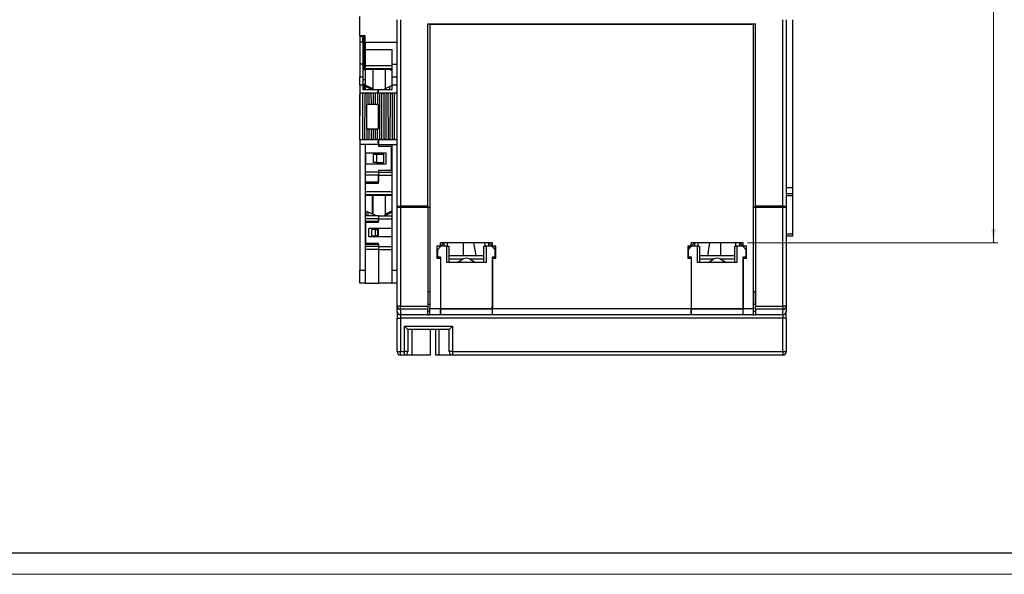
# Model space of a CAD drawing. Header units: millimetres. Extents: x 0 to 841, y 0 to 594.
# Tile 2 of 22: x 233 to 466, y 0 to 131. Entities that reach past the tile are written whole.
import ezdxf

# ---------------------------------------------------------------- set-up
doc = ezdxf.new("R2010")
doc.units = ezdxf.units.MM
doc.layers.add('FORMATO', color=7, linetype='Continuous')
doc.styles.add('SLDTEXTSTYLE3', font='TXT', dxfattribs={"width": 0.75})
doc.dimstyles.new('SLDDIMSTYLE0', dxfattribs={"dimtxt": 5.291667, "dimasz": 3.302, "dimexe": 0, "dimexo": 0.0625, "dimgap": 1.322917, "dimtad": 1, "dimdec": 1, "dimrnd": 1e-09, "dimzin": 12, "dimdsep": 46, "dimtxsty": 'SLDTEXTSTYLE3', "dimsah": 1, "dimcen": 0.09, "dimadec": 0, "dimazin": 3, "dimtfac": 1, "dimtdec": 1, "dimtofl": 0, "dimtmove": 0, "dimatfit": 3, "dimfxl": 0, "dimfrac": 2, "dimtolj": 1, "dimtzin": 12, "dimarcsym": 0})

# ---------------------------------------------------------------- blocks, each defined once
blk = doc.blocks.new('_D_10')
at = {"color": 7, "linetype": 'Continuous', "lineweight": 0}
for p, q in [((424.09, 237.37), (464.09, 237.37)), ((463.09, 78.32), (463.09, 237.37)), ((446.55, 163.62), (446.55, 165.23)), ((446.55, 165.23), (454.96, 165.23)), ((454.96, 165.23), (454.96, 163.62)), ((446.55, 153.85), (446.55, 152.24)), ((454.96, 152.24), (454.96, 153.85)), ((446.55, 152.24), (454.96, 152.24)), ((404.89, 78.32), (464.09, 78.32))]:
    blk.add_line(p, q, dxfattribs=at)
at = {"color": 7, "linetype": 'Continuous', "lineweight": 18}
for points in [[(463.09, 237.37), (462.58, 234.07), (463.6, 234.07)], [(463.09, 78.32), (463.6, 81.62), (462.58, 81.62)]]:
    blk.add_solid(points, dxfattribs=at)
at = {"color": 7, "linetype": 'Continuous', "lineweight": 18, "char_height": 5.292, "attachment_point": 1, "rotation": 90, "style": 'SLDTEXTSTYLE3'}
for s, insert in [('159,1', (456.27, 149.94)), ('6,3', (448.14, 153.85))]:
    blk.add_mtext(s, dxfattribs=dict(at, insert=insert))

msp = doc.modelspace()

# ---------------------------------------------------------------- linework, layer by layer
at = {"color": 7, "linetype": 'Continuous', "lineweight": 25}
for p, q in [((313.288, 127.343), (313.288, 131.823)), ((322.088, 86.723), (322.088, 131.073)), ((322.888, 131.073), (322.888, 86.723)), ((413.288, 86.723), (413.288, 131.073)), ((414.088, 131.073), (414.088, 86.723)), ((415.588, 131.073), (415.588, 91.443)), ((329.338, 130.123), (406.838, 130.123)), ((329.338, 86.723), (329.338, 130.123)), ((329.838, 129.923), (329.838, 130.123)), ((329.838, 129.923), (329.838, 62.823)), ((406.338, 129.923), (329.838, 129.923)), ((406.338, 130.123), (406.338, 129.923)), ((406.338, 62.823), (406.338, 129.923)), ((406.838, 86.723), (406.838, 130.123)), ((313.288, 127.343), (313.288, 127.043)), ((313.288, 127.343), (314.488, 127.343)), ((314.488, 127.043), (313.288, 127.043)), ((313.288, 127.043), (313.288, 125.739)), ((313.988, 125.739), (313.288, 125.739)), ((313.288, 125.739), (313.288, 120.543)), ((313.988, 127.043), (313.988, 127.343)), ((314.488, 126.743), (313.988, 126.743)), ((313.988, 125.739), (313.988, 126.743)), ((313.988, 125.739), (313.988, 120.612)), ((314.238, 127.043), (314.238, 127.343)), ((314.238, 121.043), (314.238, 126.743)), ((314.488, 125.739), (314.488, 127.343)), ((314.488, 126.743), (314.488, 127.043)), ((314.488, 125.739), (314.488, 124.007)), ((314.488, 125.739), (322.088, 125.739)), ((314.488, 124.007), (320.888, 124.007)), ((314.488, 124.007), (314.488, 120.612)), ((320.888, 120.543), (320.888, 124.007)), ((314.488, 120.543), (313.288, 120.543)), ((313.288, 120.543), (313.288, 117.543)), ((314.488, 120.612), (313.988, 120.612)), ((313.988, 120.462), (314.488, 120.462)), ((313.988, 120.462), (313.988, 117.543)), ((314.188, 120.462), (314.188, 119.343)), ((314.188, 119.343), (314.288, 119.343)), ((314.488, 121.043), (314.238, 121.043)), ((314.238, 120.612), (314.238, 121.043)), ((314.288, 120.462), (314.288, 119.343)), ((320.888, 119.343), (314.288, 119.343)), ((314.488, 120.612), (314.488, 120.543)), ((314.488, 120.543), (314.488, 120.462)), ((314.488, 120.462), (314.488, 120.243)), ((314.488, 120.243), (320.888, 120.243)), ((314.488, 120.243), (314.488, 119.543)), ((314.488, 119.543), (320.888, 119.543)), ((314.488, 119.343), (314.488, 115.781)), ((316.288, 119.343), (316.288, 114.556)), ((319.288, 114.74), (319.288, 119.343)), ((320.388, 119.243), (320.388, 119.343)), ((320.388, 119.243), (320.888, 119.243)), ((320.888, 120.543), (322.088, 120.543)), ((320.888, 117.543), (320.888, 120.543)), ((313.288, 117.543), (313.988, 117.543)), ((313.288, 115.693), (313.288, 117.543)), ((313.988, 117.543), (313.988, 115.781)), ((314.488, 116.863), (313.988, 116.863)), ((320.888, 117.543), (322.088, 117.543)), ((320.888, 115.693), (320.888, 117.543)), ((313.288, 115.693), (314.488, 115.693)), ((313.288, 115.693), (313.288, 113.743)), ((314.488, 115.781), (313.988, 115.781)), ((313.988, 115.569), (314.488, 115.569)), ((313.988, 115.569), (313.988, 114.504)), ((317.688, 114.504), (313.988, 114.504)), ((314.19, 115.469), (314.19, 114.504)), ((314.488, 115.781), (314.488, 115.693)), ((314.488, 115.693), (314.488, 115.569)), ((314.488, 115.569), (314.488, 115.424)), ((315.976, 114.585), (314.597, 115.253)), ((314.597, 114.504), (314.597, 115.253)), ((316.288, 114.74), (315.21, 115.253)), ((315.976, 114.504), (315.976, 114.585)), ((317.688, 114.393), (317.438, 114.143)), ((317.438, 114.143), (317.688, 113.893)), ((317.688, 114.543), (317.688, 114.393)), ((317.688, 114.543), (320.888, 114.543)), ((317.688, 113.793), (317.688, 114.504)), ((320.365, 115.253), (318.963, 114.585)), ((318.963, 114.543), (318.963, 114.585)), ((320.365, 114.543), (320.365, 115.253)), ((320.865, 114.543), (320.865, 115.469)), ((320.888, 115.693), (322.088, 115.693)), ((320.888, 114.543), (320.888, 115.693)), ((313.288, 102.793), (313.345, 113.793)), ((313.345, 113.743), (313.288, 113.743)), ((313.288, 113.743), (313.288, 113.393)), ((313.343, 113.393), (313.288, 113.393)), ((313.288, 102.743), (313.288, 113.393)), ((313.345, 113.793), (313.888, 113.793)), ((313.888, 113.793), (313.889, 113.434)), ((313.888, 113.793), (314.488, 113.793)), ((313.889, 113.434), (313.916, 102.793)), ((314.459, 102.793), (314.487, 113.434)), ((314.488, 113.793), (314.487, 113.434)), ((314.488, 113.793), (314.888, 113.793)), ((314.888, 113.793), (315.488, 113.793)), ((314.888, 113.793), (314.888, 113.768)), ((314.888, 113.768), (314.895, 111.052)), ((315.48, 111.052), (315.488, 113.768)), ((315.488, 113.793), (315.488, 113.768)), ((315.488, 113.793), (315.888, 113.793)), ((315.888, 113.793), (315.888, 113.768)), ((315.888, 113.793), (316.488, 113.793)), ((315.888, 113.768), (315.895, 111.052)), ((316.48, 111.052), (316.488, 113.768)), ((316.488, 113.793), (316.488, 113.768)), ((316.488, 113.793), (316.888, 113.793)), ((316.888, 113.793), (316.888, 113.768)), ((316.888, 113.793), (317.488, 113.793)), ((316.888, 113.768), (316.895, 111.052)), ((317.48, 111.052), (317.488, 113.768)), ((317.488, 113.793), (317.488, 113.768)), ((317.488, 113.793), (317.888, 113.793)), ((317.688, 113.893), (317.688, 113.793)), ((317.888, 113.793), (317.889, 113.434)), ((317.888, 113.793), (318.488, 113.793)), ((317.889, 113.434), (317.916, 102.793)), ((318.459, 102.793), (318.487, 113.434)), ((318.488, 113.793), (318.487, 113.434)), ((318.488, 113.793), (318.888, 113.793)), ((318.888, 113.793), (318.889, 113.434)), ((318.888, 113.793), (319.488, 113.793)), ((318.889, 113.434), (318.916, 102.793)), ((319.459, 102.793), (319.487, 113.434)), ((319.488, 113.793), (319.487, 113.434)), ((319.488, 113.793), (319.888, 113.793)), ((319.888, 113.793), (319.889, 113.434)), ((319.888, 113.793), (320.488, 113.793)), ((319.889, 113.434), (319.916, 102.793)), ((320.459, 102.793), (320.487, 113.434)), ((320.488, 113.793), (320.487, 113.434)), ((320.488, 113.793), (320.888, 113.793)), ((320.888, 113.793), (320.889, 113.434)), ((320.888, 113.793), (321.488, 113.793)), ((320.889, 113.434), (320.916, 102.793)), ((321.459, 102.793), (321.487, 113.434)), ((321.488, 113.793), (321.487, 113.434)), ((321.488, 113.793), (322.088, 113.793)), ((322.059, 102.793), (322.088, 113.793)), ((314.865, 111.052), (314.869, 111.05)), ((314.895, 111.052), (314.865, 111.052)), ((314.865, 111.052), (314.865, 105.17)), ((317.607, 111.05), (314.869, 111.05)), ((314.869, 105.174), (314.869, 111.05)), ((315.895, 111.052), (315.48, 111.052)), ((316.895, 111.052), (316.48, 111.052)), ((317.611, 111.052), (317.48, 111.052)), ((317.611, 111.052), (317.607, 111.05)), ((317.607, 111.05), (317.607, 105.174)), ((317.611, 111.052), (317.611, 105.17)), ((322.088, 110.608), (322.079, 110.608)), ((322.081, 111.293), (322.088, 111.293)), ((314.865, 105.17), (314.869, 105.174)), ((314.911, 105.17), (314.865, 105.17)), ((317.607, 105.174), (314.869, 105.174)), ((314.91, 105.17), (314.916, 102.793)), ((315.459, 102.793), (315.465, 105.17)), ((315.911, 105.17), (315.464, 105.17)), ((315.91, 105.17), (315.916, 102.793)), ((316.459, 102.793), (316.465, 105.17)), ((316.911, 105.17), (316.464, 105.17)), ((316.91, 105.17), (316.916, 102.793)), ((317.459, 102.793), (317.465, 105.17)), ((317.611, 105.17), (317.464, 105.17)), ((317.611, 105.17), (317.607, 105.174)), ((322.088, 105.793), (322.067, 105.793)), ((322.068, 106.477), (322.088, 106.478)), ((313.288, 102.793), (313.916, 102.793)), ((313.288, 102.743), (317.688, 102.743)), ((313.288, 102.743), (313.288, 101.543)), ((314.459, 102.793), (313.916, 102.793)), ((314.088, 102.793), (314.088, 102.743)), ((314.438, 102.743), (314.438, 102.793)), ((314.459, 102.793), (314.916, 102.793)), ((314.488, 102.793), (314.488, 102.743)), ((315.459, 102.793), (314.916, 102.793)), ((315.459, 102.793), (315.916, 102.793)), ((316.459, 102.793), (315.916, 102.793)), ((316.459, 102.793), (316.916, 102.793)), ((317.459, 102.793), (316.916, 102.793)), ((317.459, 102.793), (317.916, 102.793)), ((317.688, 102.743), (317.688, 101.543)), ((317.688, 102.743), (317.688, 102.393)), ((317.688, 102.743), (321.288, 102.743)), ((318.459, 102.793), (317.916, 102.793)), ((318.459, 102.793), (318.916, 102.793)), ((319.459, 102.793), (318.916, 102.793)), ((319.459, 102.793), (319.916, 102.793)), ((320.459, 102.793), (319.916, 102.793)), ((320.459, 102.793), (320.916, 102.793)), ((321.459, 102.793), (320.916, 102.793)), ((321.288, 102.743), (321.288, 102.793)), ((321.459, 102.793), (322.059, 102.793)), ((317.688, 101.543), (313.288, 101.543)), ((313.288, 101.543), (313.288, 71.843)), ((314.488, 101.543), (314.488, 71.843)), ((317.688, 102.393), (317.438, 102.143)), ((317.438, 102.143), (317.688, 101.893)), ((317.688, 101.893), (317.688, 101.543)), ((317.688, 101.543), (317.688, 101.143)), ((317.688, 101.543), (322.088, 101.543)), ((320.688, 101.143), (317.688, 101.143)), ((320.688, 101.143), (320.688, 95.443)), ((320.888, 71.843), (320.888, 101.543)), ((319.488, 99.543), (314.488, 99.543)), ((314.688, 97.043), (314.688, 99.543)), ((316.388, 99.293), (316.388, 97.293)), ((316.388, 99.293), (317.188, 99.293)), ((317.188, 99.293), (317.188, 97.293)), ((317.188, 99.293), (318.888, 99.293)), ((318.888, 97.293), (318.888, 99.293)), ((319.488, 97.043), (319.488, 99.543)), ((314.488, 97.043), (319.488, 97.043)), ((317.188, 97.293), (316.388, 97.293)), ((317.188, 97.293), (318.888, 97.293)), ((317.688, 95.043), (314.488, 95.043)), ((317.688, 94.343), (314.488, 94.343)), ((320.688, 95.443), (317.688, 95.443)), ((317.688, 95.443), (317.688, 95.043)), ((317.688, 95.043), (317.688, 94.343)), ((317.688, 95.043), (320.888, 95.043)), ((317.688, 94.343), (317.688, 92.743)), ((317.688, 94.343), (320.888, 94.343)), ((317.688, 92.443), (317.688, 94.343)), ((314.488, 92.743), (317.688, 92.743)), ((314.488, 92.443), (317.688, 92.443)), ((414.088, 91.443), (415.588, 91.443)), ((415.588, 91.443), (415.588, 89.943)), ((314.488, 90.443), (320.888, 90.443)), ((314.488, 89.743), (320.888, 89.743)), ((320.888, 89.543), (314.488, 89.543)), ((316.188, 89.543), (316.188, 85.147)), ((316.288, 89.543), (316.288, 85.1)), ((319.288, 84.916), (319.288, 89.543)), ((415.588, 89.943), (414.088, 89.943)), ((415.588, 89.443), (414.088, 89.443)), ((415.588, 89.943), (415.588, 89.443)), ((415.588, 89.443), (415.588, 80.443)), ((322.088, 63.377), (322.088, 87.023)), ((322.088, 87.023), (322.888, 87.023)), ((322.888, 86.723), (322.088, 86.723)), ((322.888, 87.023), (322.888, 63.377)), ((329.338, 87.023), (322.888, 87.023)), ((329.338, 86.723), (322.888, 86.723)), ((329.338, 87.023), (329.338, 63.377)), ((329.838, 86.723), (329.338, 86.723)), ((406.838, 86.723), (406.338, 86.723)), ((406.838, 87.023), (406.838, 63.377)), ((413.288, 87.023), (406.838, 87.023)), ((413.288, 86.723), (406.838, 86.723)), ((413.288, 63.377), (413.288, 87.023)), ((413.288, 87.023), (414.088, 87.023)), ((414.088, 86.723), (413.288, 86.723)), ((414.088, 87.023), (414.088, 63.377)), ((317.688, 84.743), (314.488, 84.743)), ((317.688, 84.043), (314.488, 84.043)), ((314.61, 85.785), (314.61, 85.829)), ((314.71, 84.743), (314.71, 85.829)), ((316.613, 84.945), (315.21, 85.613)), ((315.21, 84.743), (315.21, 85.613)), ((316.613, 84.743), (316.613, 84.945)), ((317.688, 84.743), (317.688, 84.043)), ((317.688, 84.743), (320.888, 84.743)), ((317.688, 84.043), (317.688, 83.493)), ((317.688, 83.243), (317.688, 84.043)), ((317.688, 84.043), (320.888, 84.043)), ((319.288, 85.147), (320.265, 85.613)), ((320.365, 85.613), (319.288, 85.1)), ((320.888, 85.569), (319.6, 84.945)), ((319.6, 84.743), (319.6, 84.945)), ((314.488, 83.493), (317.688, 83.493)), ((314.688, 78.243), (314.688, 83.243)), ((314.688, 83.243), (317.688, 83.243)), ((315.388, 79.743), (315.388, 81.743)), ((320.888, 81.743), (315.388, 81.743)), ((315.988, 81.493), (315.988, 79.993)), ((316.988, 81.493), (315.988, 81.493)), ((316.988, 79.993), (316.988, 81.493)), ((316.988, 81.493), (317.488, 81.493)), ((317.488, 79.993), (317.488, 81.493)), ((317.688, 79.743), (317.688, 81.743)), ((320.888, 79.743), (315.388, 79.743)), ((315.988, 79.993), (316.988, 79.993)), ((317.488, 79.993), (316.988, 79.993)), ((414.088, 80.443), (415.588, 80.443)), ((415.588, 79.943), (414.088, 79.943)), ((415.588, 80.443), (415.588, 79.943)), ((314.488, 77.993), (317.688, 77.993)), ((317.688, 77.443), (314.488, 77.443)), ((314.688, 78.243), (317.688, 78.243)), ((317.688, 77.443), (317.688, 78.243)), ((317.688, 77.993), (317.688, 77.443)), ((317.688, 77.443), (317.688, 76.743)), ((317.688, 77.443), (320.888, 77.443)), ((332.288, 77.523), (331.488, 77.523)), ((331.488, 77.523), (331.488, 74.723)), ((332.388, 77.523), (331.588, 76.723)), ((333.088, 78.323), (332.288, 77.523)), ((344.588, 78.323), (332.288, 78.323)), ((332.288, 77.523), (332.288, 78.323)), ((332.288, 77.423), (332.288, 77.523)), ((333.788, 77.523), (332.388, 77.523)), ((333.088, 78.323), (333.088, 77.523)), ((333.788, 73.723), (333.788, 77.523)), ((333.788, 77.523), (334.288, 77.523)), ((333.988, 77.523), (333.988, 78.323)), ((334.288, 77.523), (334.288, 73.723)), ((337.65, 78.323), (337.65, 75.323)), ((340.65, 75.823), (340.203, 78.323)), ((342.588, 77.523), (343.088, 77.523)), ((342.588, 73.723), (342.588, 77.523)), ((342.888, 77.523), (342.888, 78.323)), ((343.088, 77.523), (343.088, 73.723)), ((344.488, 77.523), (343.088, 77.523)), ((343.788, 77.523), (343.788, 78.323)), ((344.588, 77.523), (343.788, 78.323)), ((345.288, 76.723), (344.488, 77.523)), ((344.588, 77.523), (344.588, 78.323)), ((345.388, 77.523), (344.588, 77.523)), ((344.588, 77.523), (344.588, 77.423)), ((345.257, 76.753), (345.257, 77.523)), ((345.388, 74.723), (345.388, 77.523)), ((390.788, 77.523), (390.788, 74.723)), ((391.588, 77.523), (390.788, 77.523)), ((391.688, 77.523), (390.888, 76.723)), ((391.147, 77.523), (391.147, 76.982)), ((392.388, 78.323), (391.588, 77.523)), ((403.888, 78.323), (391.588, 78.323)), ((391.588, 77.523), (391.588, 78.323)), ((391.588, 77.423), (391.588, 77.523)), ((393.088, 77.523), (391.688, 77.523)), ((392.388, 78.323), (392.388, 77.523)), ((393.088, 77.523), (393.588, 77.523)), ((393.088, 73.723), (393.088, 77.523)), ((393.288, 77.523), (393.288, 78.323)), ((393.588, 77.523), (393.588, 73.723)), ((395.972, 78.323), (395.526, 75.823)), ((398.526, 78.323), (398.526, 75.323)), ((401.888, 77.523), (402.388, 77.523)), ((401.888, 73.723), (401.888, 77.523)), ((402.188, 77.523), (402.188, 78.323)), ((402.388, 77.523), (402.388, 73.723)), ((403.788, 77.523), (402.388, 77.523)), ((403.088, 77.523), (403.088, 78.323)), ((403.888, 77.523), (403.088, 78.323)), ((404.588, 76.723), (403.788, 77.523)), ((403.888, 77.523), (403.888, 78.323)), ((404.688, 77.523), (403.888, 77.523)), ((403.888, 77.523), (403.888, 77.423)), ((404.688, 74.723), (404.688, 77.523)), ((317.688, 76.743), (314.488, 76.743)), ((317.688, 76.743), (317.688, 68.843)), ((317.688, 76.743), (320.888, 76.743)), ((331.488, 74.723), (332.288, 74.723)), ((331.588, 76.723), (331.588, 75.023)), ((331.588, 75.023), (332.288, 75.023)), ((332.288, 75.023), (332.288, 62.823)), ((332.288, 74.723), (332.288, 62.823)), ((334.288, 75.323), (342.588, 75.323)), ((334.288, 74.523), (337.689, 74.523)), ((336.304, 73.723), (337.688, 74.522)), ((339.186, 74.523), (342.588, 74.523)), ((339.188, 74.522), (340.572, 73.723)), ((340.675, 75.323), (340.65, 75.823)), ((344.588, 75.023), (345.288, 75.023)), ((344.588, 63.377), (344.588, 75.023)), ((344.588, 74.723), (344.588, 62.823)), ((344.588, 74.723), (345.388, 74.723)), ((345.257, 74.723), (345.257, 75.023)), ((345.288, 75.023), (345.288, 76.723)), ((390.788, 74.723), (391.588, 74.723)), ((390.888, 76.723), (390.888, 75.023)), ((390.888, 75.023), (391.588, 75.023)), ((391.147, 75.023), (391.147, 74.723)), ((391.588, 75.023), (391.588, 62.823)), ((391.588, 74.723), (391.588, 62.823)), ((393.588, 75.323), (401.888, 75.323)), ((393.588, 74.523), (396.989, 74.523)), ((395.526, 75.823), (395.501, 75.323)), ((395.604, 73.723), (396.988, 74.522)), ((398.486, 74.523), (401.888, 74.523)), ((398.488, 74.522), (399.872, 73.723)), ((403.888, 75.023), (404.588, 75.023)), ((403.888, 63.377), (403.888, 75.023)), ((403.888, 74.723), (403.888, 62.823)), ((403.888, 74.723), (404.688, 74.723)), ((404.588, 75.023), (404.588, 76.723)), ((343.088, 73.723), (333.788, 73.723)), ((402.388, 73.723), (393.088, 73.723)), ((313.288, 71.843), (314.488, 71.843)), ((313.288, 68.843), (313.288, 71.843)), ((314.488, 71.843), (314.488, 68.843)), ((320.888, 71.843), (322.088, 71.843)), ((320.888, 68.843), (320.888, 71.843)), ((314.488, 68.843), (313.288, 68.843)), ((314.488, 68.843), (317.688, 68.843)), ((320.888, 68.843), (317.688, 68.843)), ((322.088, 68.843), (320.888, 68.843)), ((329.338, 66.823), (329.838, 66.823)), ((329.838, 66.723), (329.338, 66.723)), ((406.338, 66.823), (406.838, 66.823)), ((406.758, 66.723), (406.338, 66.723)), ((406.758, 66.723), (406.758, 63.823)), ((406.838, 66.723), (406.758, 66.723)), ((322.888, 63.377), (322.088, 63.377)), ((322.088, 62.123), (322.088, 63.377)), ((322.888, 63.377), (329.338, 63.377)), ((322.888, 62.628), (322.888, 63.377)), ((329.338, 63.823), (329.838, 63.823)), ((329.338, 63.377), (329.338, 62.628)), ((344.488, 63.377), (344.588, 63.377)), ((344.488, 63.377), (344.488, 62.823)), ((403.788, 63.377), (403.888, 63.377)), ((403.788, 63.377), (403.788, 62.823)), ((406.338, 63.823), (406.758, 63.823)), ((406.758, 63.823), (406.838, 63.823)), ((406.838, 63.377), (413.288, 63.377)), ((406.838, 62.628), (406.838, 63.377)), ((414.088, 63.377), (413.288, 63.377)), ((413.288, 63.377), (413.288, 62.628)), ((414.088, 63.377), (414.088, 62.123)), ((322.088, 62.123), (322.088, 60.523)), ((329.338, 62.628), (322.888, 62.628)), ((322.888, 62.628), (322.888, 61.374)), ((322.888, 61.374), (329.338, 61.374)), ((322.888, 61.323), (322.888, 61.374)), ((329.338, 61.323), (322.888, 61.323)), ((322.888, 61.323), (322.888, 60.523)), ((329.338, 61.374), (329.338, 62.628)), ((329.338, 62.223), (329.838, 62.223)), ((329.338, 61.374), (329.338, 61.323)), ((329.338, 61.323), (329.838, 61.323)), ((329.838, 62.823), (332.288, 62.823)), ((329.838, 61.374), (329.838, 62.823)), ((329.838, 61.374), (332.288, 61.374)), ((329.838, 61.323), (329.838, 61.374)), ((332.288, 61.323), (329.838, 61.323)), ((332.288, 62.823), (344.488, 62.823)), ((332.288, 62.823), (332.288, 61.374)), ((344.588, 62.628), (332.288, 62.628)), ((332.288, 61.374), (332.288, 62.628)), ((332.288, 61.374), (344.588, 61.374)), ((332.288, 61.323), (332.288, 61.374)), ((344.588, 61.323), (332.288, 61.323)), ((344.588, 62.823), (391.588, 62.823)), ((344.588, 61.374), (344.588, 62.823)), ((344.588, 61.374), (344.588, 62.628)), ((344.588, 61.374), (344.588, 61.323)), ((344.588, 61.374), (391.588, 61.374)), ((391.588, 61.323), (344.588, 61.323)), ((391.588, 62.823), (403.788, 62.823)), ((391.588, 62.823), (391.588, 61.374)), ((403.888, 62.628), (391.588, 62.628)), ((391.588, 61.374), (391.588, 62.628)), ((391.588, 61.374), (403.888, 61.374)), ((391.588, 61.323), (391.588, 61.374)), ((403.888, 61.323), (391.588, 61.323)), ((403.888, 62.823), (406.338, 62.823)), ((403.888, 61.374), (403.888, 62.823)), ((403.888, 61.374), (403.888, 62.628)), ((403.888, 61.374), (403.888, 61.323)), ((403.888, 61.374), (406.338, 61.374)), ((406.338, 61.323), (403.888, 61.323)), ((406.338, 61.374), (406.338, 62.823)), ((406.338, 62.223), (406.838, 62.223)), ((406.338, 61.374), (406.338, 61.323)), ((406.338, 61.323), (406.838, 61.323)), ((413.288, 62.628), (406.838, 62.628)), ((406.838, 62.628), (406.838, 61.374)), ((406.838, 61.374), (413.288, 61.374)), ((406.838, 61.323), (406.838, 61.374)), ((413.288, 61.323), (406.838, 61.323)), ((413.288, 61.374), (413.288, 62.628)), ((413.288, 61.374), (413.288, 61.323)), ((413.288, 61.323), (413.288, 60.523)), ((414.088, 60.523), (414.088, 62.123)), ((322.088, 60.523), (322.888, 60.523)), ((322.088, 52.623), (322.088, 60.523)), ((413.288, 60.523), (322.888, 60.523)), ((322.888, 60.523), (322.888, 52.623)), ((323.788, 58.623), (335.188, 58.623)), ((323.788, 52.623), (323.788, 58.623)), ((323.788, 58.623), (324.588, 57.823)), ((334.388, 57.823), (335.188, 58.623)), ((335.188, 58.623), (335.188, 52.623)), ((414.088, 60.523), (413.288, 60.523)), ((413.288, 52.623), (413.288, 60.523)), ((414.088, 60.523), (414.088, 52.623)), ((334.388, 57.823), (324.588, 57.823)), ((324.588, 57.823), (324.588, 52.623)), ((325.562, 57.823), (325.562, 51.823)), ((329.888, 57.823), (329.888, 51.823)), ((331.121, 57.823), (331.121, 51.823)), ((331.921, 57.823), (331.921, 51.823)), ((334.388, 52.623), (334.388, 57.823)), ((322.088, 52.623), (322.888, 52.623)), ((322.888, 52.623), (323.788, 52.623)), ((322.888, 51.823), (322.888, 52.623)), ((323.788, 51.823), (322.888, 51.823)), ((324.588, 52.623), (323.788, 52.623)), ((323.788, 51.823), (323.788, 52.623)), ((325.562, 51.823), (323.788, 51.823)), ((329.888, 51.823), (325.562, 51.823)), ((331.921, 51.823), (331.121, 51.823)), ((335.188, 51.823), (331.921, 51.823)), ((335.188, 52.623), (334.388, 52.623)), ((335.188, 52.623), (413.288, 52.623)), ((335.188, 52.623), (335.188, 51.823)), ((413.288, 51.823), (335.188, 51.823)), ((413.288, 52.623), (413.288, 51.823)), ((413.288, 52.623), (414.088, 52.623))]:
    msp.add_line(p, q, dxfattribs=at)
at = {"color": 7, "linetype": 'Continuous', "lineweight": 25, "flags": 128}
for points in [[(316.288, 114.607), (316.196, 114.632), (316.212, 114.605), (316.341, 114.525), (316.377, 114.504)], [(319.288, 84.967), (319.379, 84.992), (319.363, 84.965), (319.235, 84.885), (319.005, 84.76), (318.972, 84.743)]]:
    msp.add_lwpolyline(points, dxfattribs=at)
at = {"color": 7, "linetype": 'Continuous', "lineweight": 25}
for centre, radius, start, end in [((338.438, 73.223), 1.5, 60, 120), ((397.738, 73.223), 1.5, 60, 120), ((322.863, 63.404), 0.776, 181.94528, 271.82138), ((413.312, 63.404), 0.776, 268.17862, 358.05472), ((322.863, 62.149), 0.776, 181.94528, 271.82138), ((322.888, 62.123), 0.8, 180, 270), ((413.312, 62.149), 0.776, 268.17862, 358.05472), ((413.288, 62.123), 0.8, 270, 0), ((322.888, 52.623), 0.8, 180, 270), ((323.788, 52.623), 0.8, 270, 0), ((335.188, 52.623), 0.8, 180, 270), ((413.288, 52.623), 0.8, 270, 0)]:
    msp.add_arc(centre, radius, start, end, dxfattribs=at)
for centre, major_axis, ratio, start_param, end_param in [((314.69, 115.231), (0.5, -0.238), 0.0361876, 2.9945292, 4.5436888), ((275.909, 133.985), (38.805, -18.51), 0.0361876, 6.1361218, 6.2788083), ((315.21, 115.231), (0.5, -0.238), 0.0361876, 1.588056, 3.1372157), ((318.963, 113.868), (16.153, -7.705), 0.0361876, 4.5436888, 4.5541529), ((320.365, 115.231), (0.5, 0.238), 0.0361876, 0.004377, 1.5535366), ((359.666, 133.985), (38.805, 18.51), 0.0361876, 3.1459696, 3.1647412), ((315.188, 111.052), (0.293, 0), 0.0017402, 6.2586766, 9.4492867), ((316.188, 111.052), (0.293, 0), 0.0017402, 6.2586766, 9.4492867), ((317.188, 111.052), (0.293, 0), 0.0017402, 6.2586766, 9.4492867), ((315.188, 105.17), (0.277, 0), 0.0034907, 3.0601387, 6.3646393), ((316.188, 105.17), (0.277, 0), 0.0034907, 3.0601387, 6.3646393), ((317.188, 105.17), (0.277, 0), 0.0034907, 3.0601387, 6.3646393), ((275.909, 104.345), (38.805, -18.51), 0.0361876, 6.1911244, 6.2788083), ((275.809, 104.345), (38.805, -18.51), 0.0361876, 6.2213414, 6.2788083), ((315.11, 85.591), (0.5, -0.238), 0.0361876, 2.6093437, 3.1372157), ((315.21, 85.591), (0.5, -0.238), 0.0361876, 1.588056, 3.1372157), ((316.613, 84.228), (16.153, -7.705), 0.0361876, 1.5592173, 1.588056), ((316.613, 84.228), (16.153, 7.705), 0.0361876, 4.8548442, 4.8810891), ((320.265, 85.591), (0.5, 0.238), 0.0361876, 0.004377, 1.5535366), ((320.365, 85.591), (0.5, 0.238), 0.0361876, 0.004377, 1.5535366), ((359.566, 104.345), (38.805, 18.51), 0.0361876, 3.1459696, 3.167163), ((359.666, 104.345), (38.805, 18.51), 0.0361876, 3.1459696, 3.1647412)]:
    msp.add_ellipse(centre, major_axis=major_axis, ratio=ratio, start_param=start_param, end_param=end_param, dxfattribs=at)
at = {"layer": 'FORMATO'}
msp.add_line((836.06, 5), (24.953, 5), dxfattribs=at)
at = {"layer": 'FORMATO', "lineweight": 18}
msp.add_line((0, 0), (841, 0), dxfattribs=at)

# ---------------------------------------------------------------- dimensions: what is measured, and where the dimension line sits
at = {"color": 7, "linetype": 'Continuous', "lineweight": 18}
dim = msp.add_linear_dim(base=(463.087646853, 237.372844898), p1=(403.887646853, 78.322844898), p2=(423.087646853, 237.372844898), angle=90, dimstyle='SLDDIMSTYLE0', dxfattribs=at)
dim.commit()
dim.dimension.update_dxf_attribs({"geometry": '_D_10', "text_midpoint": (463.087646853, 158.734066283), "dimtype": 160})

doc.saveas('drawing.dxf')
